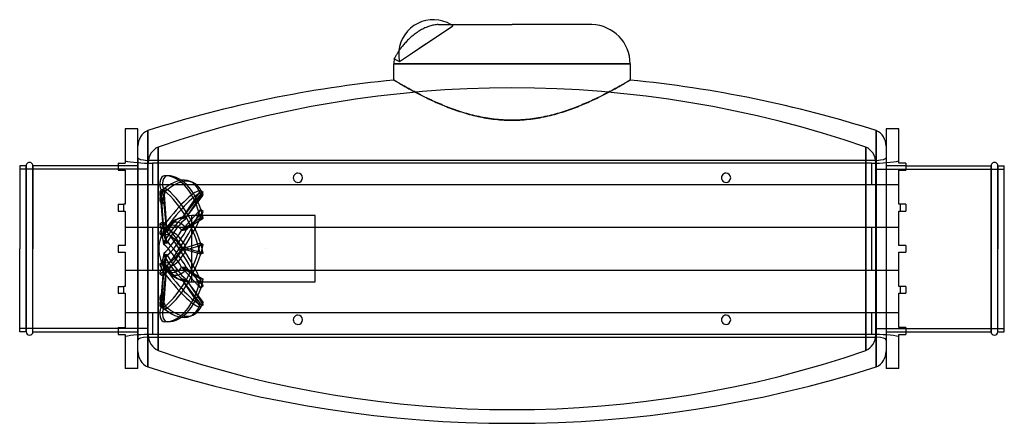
# Model space of a CAD drawing. Header units: millimetres. Extents: x -288 to 288, y -102 to 134.
import ezdxf

# ---------------------------------------------------------------- set-up
doc = ezdxf.new("R2010")
doc.units = ezdxf.units.MM
doc.layers.add('HIDDEN', color=7, linetype='Continuous')
doc.layers.add('THICK', color=7, linetype='Continuous')

msp = doc.modelspace()

# ---------------------------------------------------------------- linework, layer by layer
at = {"layer": 'HIDDEN'}
for p, q in [((-59.3, 113.75), (-34.51, 130.27)), ((-59.3, 113.75), (-50.09, 119.89)), ((-68.81, 110.98), (-68.8, 110.99)), ((-68.81, 110.97), (-68.81, 110.98)), ((-68.8, 110.99), (-68.79, 111.01)), ((-68.79, 111.01), (-68.77, 111.05)), ((-68.77, 111.05), (-68.75, 111.09)), ((-68.75, 111.09), (-68.72, 111.14)), ((-65.67, 109.5), (-59.3, 113.75)), ((0, 108.01), (-69, 108.01)), ((69, 108.01), (0, 108.01)), ((-69, 98.61), (-68.99, 98.6)), ((-68.99, 98.6), (-68.95, 98.58)), ((-68.95, 98.58), (-68.89, 98.54)), ((-68.89, 98.54), (-68.8, 98.49)), ((-68.8, 98.49), (-68.69, 98.42)), ((-68.69, 98.42), (-68.55, 98.34)), ((-68.55, 98.34), (-68.38, 98.24)), ((-68.38, 98.24), (-68.2, 98.13)), ((-68.2, 98.13), (-67.98, 98)), ((-67.98, 98), (-67.75, 97.86)), ((-67.75, 97.86), (-67.49, 97.7)), ((67.49, 97.7), (67.75, 97.86)), ((67.75, 97.86), (67.98, 98)), ((67.98, 98), (68.2, 98.13)), ((68.2, 98.13), (68.38, 98.24)), ((68.38, 98.24), (68.55, 98.34)), ((68.55, 98.34), (68.68, 98.42)), ((68.68, 98.42), (68.8, 98.49)), ((68.8, 98.49), (68.89, 98.54)), ((68.89, 98.54), (68.95, 98.58)), ((68.95, 98.58), (68.99, 98.6)), ((68.99, 98.6), (69, 98.61)), ((-67.49, 97.7), (-67.2, 97.54)), ((-67.2, 97.54), (-66.89, 97.35)), ((-66.89, 97.35), (-66.56, 97.16)), ((-66.56, 97.16), (-66.21, 96.95)), ((-66.21, 96.95), (-65.83, 96.73)), ((-65.83, 96.73), (-65.43, 96.5)), ((-65.43, 96.5), (-65.01, 96.25)), ((-65.01, 96.25), (-64.57, 95.99)), ((-64.57, 95.99), (-64.1, 95.73)), ((-64.1, 95.73), (-63.62, 95.45)), ((-63.62, 95.45), (-63.11, 95.16)), ((-63.11, 95.16), (-62.58, 94.86)), ((-62.58, 94.86), (-62.03, 94.55)), ((-62.03, 94.55), (-61.46, 94.23)), ((-61.46, 94.23), (-60.87, 93.9)), ((-60.87, 93.9), (-60.26, 93.56)), ((-60.26, 93.56), (-59.63, 93.21)), ((-59.63, 93.21), (-58.98, 92.85)), ((-58.98, 92.85), (-58.31, 92.49)), ((-58.31, 92.49), (-57.62, 92.12)), ((-57.62, 92.12), (-56.91, 91.74)), ((56.89, 91.73), (57.6, 92.11)), ((57.6, 92.11), (58.29, 92.48)), ((58.29, 92.48), (58.96, 92.84)), ((58.96, 92.84), (59.61, 93.2)), ((59.61, 93.2), (60.24, 93.55)), ((60.24, 93.55), (60.85, 93.88)), ((60.85, 93.88), (61.44, 94.21)), ((61.44, 94.21), (62.01, 94.54)), ((62.01, 94.54), (62.56, 94.85)), ((62.56, 94.85), (63.09, 95.15)), ((63.09, 95.15), (63.6, 95.44)), ((63.6, 95.44), (64.09, 95.72)), ((64.09, 95.72), (64.56, 95.99)), ((64.56, 95.99), (65, 96.25)), ((65, 96.25), (65.43, 96.49)), ((65.43, 96.49), (65.83, 96.73)), ((65.83, 96.73), (66.21, 96.95)), ((66.21, 96.95), (66.56, 97.16)), ((66.56, 97.16), (66.89, 97.35)), ((66.89, 97.35), (67.2, 97.53)), ((67.2, 97.53), (67.49, 97.7)), ((-56.91, 91.74), (-56.19, 91.36)), ((-56.19, 91.36), (-55.45, 90.97)), ((-55.45, 90.97), (-54.69, 90.58)), ((-54.69, 90.58), (-53.91, 90.18)), ((-53.91, 90.18), (-53.12, 89.77)), ((-53.12, 89.77), (-52.31, 89.36)), ((-52.31, 89.36), (-51.48, 88.95)), ((-51.48, 88.95), (-50.64, 88.54)), ((-50.64, 88.54), (-49.78, 88.12)), ((-49.78, 88.12), (-48.91, 87.7)), ((-48.91, 87.7), (-48.02, 87.27)), ((-48.02, 87.27), (-47.11, 86.85)), ((-47.11, 86.85), (-46.19, 86.42)), ((-46.19, 86.42), (-45.26, 86)), ((45.22, 85.98), (46.16, 86.41)), ((46.16, 86.41), (47.08, 86.84)), ((47.08, 86.84), (47.99, 87.26)), ((47.99, 87.26), (48.88, 87.68)), ((48.88, 87.68), (49.75, 88.1)), ((49.75, 88.1), (50.61, 88.52)), ((50.61, 88.52), (51.46, 88.94)), ((51.46, 88.94), (52.28, 89.35)), ((52.28, 89.35), (53.1, 89.76)), ((53.1, 89.76), (53.89, 90.16)), ((53.89, 90.16), (54.67, 90.56)), ((54.67, 90.56), (55.43, 90.96)), ((55.43, 90.96), (56.17, 91.35)), ((56.17, 91.35), (56.89, 91.73)), ((-45.26, 86), (-44.3, 85.57)), ((-44.3, 85.57), (-43.34, 85.15)), ((-43.34, 85.15), (-42.36, 84.73)), ((-42.36, 84.73), (-41.36, 84.3)), ((-41.36, 84.3), (-40.36, 83.88)), ((-40.36, 83.88), (-39.33, 83.47)), ((-39.33, 83.47), (-38.3, 83.05)), ((-38.3, 83.05), (-37.25, 82.64)), ((-37.25, 82.64), (-36.18, 82.24)), ((-36.18, 82.24), (-35.11, 81.84)), ((-35.11, 81.84), (-34.02, 81.44)), ((-34.02, 81.44), (-32.92, 81.05)), ((-32.92, 81.05), (-31.8, 80.67)), ((-31.8, 80.67), (-30.67, 80.3)), ((30.63, 80.28), (31.76, 80.66)), ((31.76, 80.66), (32.87, 81.04)), ((32.87, 81.04), (33.98, 81.43)), ((33.98, 81.43), (35.07, 81.82)), ((35.07, 81.82), (36.14, 82.22)), ((36.14, 82.22), (37.21, 82.63)), ((37.21, 82.63), (38.26, 83.04)), ((38.26, 83.04), (39.3, 83.45)), ((39.3, 83.45), (40.32, 83.87)), ((40.32, 83.87), (41.33, 84.29)), ((41.33, 84.29), (42.32, 84.71)), ((42.32, 84.71), (43.3, 85.13)), ((43.3, 85.13), (44.27, 85.56)), ((44.27, 85.56), (45.22, 85.98)), ((-30.67, 80.3), (-29.53, 79.93)), ((-29.53, 79.93), (-28.38, 79.57)), ((-28.38, 79.57), (-27.22, 79.23)), ((-27.22, 79.23), (-26.04, 78.89)), ((-26.04, 78.89), (-24.86, 78.56)), ((-24.86, 78.56), (-23.66, 78.24)), ((-23.66, 78.24), (-22.45, 77.94)), ((-22.45, 77.94), (-21.23, 77.64)), ((-21.23, 77.64), (-20, 77.36)), ((-20, 77.36), (-18.77, 77.1)), ((-18.77, 77.1), (-17.52, 76.85)), ((-17.52, 76.85), (-16.26, 76.61)), ((-16.26, 76.61), (-14.99, 76.39)), ((-14.99, 76.39), (-13.72, 76.18)), ((-13.72, 76.18), (-12.44, 76)), ((-12.44, 76), (-11.15, 75.82)), ((-11.15, 75.82), (-9.86, 75.67)), ((-9.86, 75.67), (-8.56, 75.54)), ((-8.56, 75.54), (-7.26, 75.42)), ((-7.26, 75.42), (-5.95, 75.32)), ((-5.95, 75.32), (-4.63, 75.24)), ((-4.63, 75.24), (-3.32, 75.18)), ((-3.32, 75.18), (-2, 75.14)), ((-2, 75.14), (-0.69, 75.12)), ((-0.69, 75.12), (0.63, 75.12)), ((0.63, 75.12), (1.94, 75.14)), ((1.94, 75.14), (3.26, 75.18)), ((3.26, 75.18), (4.57, 75.24)), ((4.57, 75.24), (5.88, 75.32)), ((5.88, 75.32), (7.2, 75.41)), ((7.2, 75.41), (8.5, 75.53)), ((8.5, 75.53), (9.8, 75.66)), ((9.8, 75.66), (11.09, 75.82)), ((11.09, 75.82), (12.38, 75.99)), ((12.38, 75.99), (13.66, 76.17)), ((13.66, 76.17), (14.93, 76.38)), ((14.93, 76.38), (16.2, 76.6)), ((16.2, 76.6), (17.46, 76.83)), ((17.46, 76.83), (18.71, 77.09)), ((18.71, 77.09), (19.95, 77.35)), ((19.95, 77.35), (21.18, 77.63)), ((21.18, 77.63), (22.4, 77.92)), ((22.4, 77.92), (23.61, 78.23)), ((23.61, 78.23), (24.81, 78.54)), ((24.81, 78.54), (25.99, 78.87)), ((25.99, 78.87), (27.17, 79.21)), ((27.17, 79.21), (28.33, 79.56)), ((28.33, 79.56), (29.49, 79.92)), ((29.49, 79.92), (30.63, 80.28)), ((-212.73, 69.06), (-212.73, 0)), ((212.73, 69.06), (212.73, 0)), ((-218.5, 48.5), (-218.5, 60)), ((-206.65, -59.46), (-206.65, 59.46)), ((-206.65, 59.46), (-206.65, 0)), ((206.65, -59.46), (206.65, 59.46)), ((206.65, 59.46), (206.65, 0)), ((218.5, 60), (218.5, 48.5)), ((-218.5, 53.14), (-218.5, -53.14)), ((218.5, 53.14), (218.5, -53.14)), ((-212.42, 46.5), (-287.5, 46.5)), ((-283.75, 48.5), (-283.75, 0)), ((-279.75, 0), (-279.75, 48.5)), ((-230, 50), (-230, 50)), ((-218.5, 48.5), (-230, 48.5)), ((-230, 46), (-230, 46)), ((-226, 50), (-226, 50)), ((-226, 46), (-226, 46)), ((-218.5, 0), (-218.5, 48.5)), ((-212.86, 51.65), (-212.86, -51.65)), ((-212.73, -51.65), (-212.73, 51.65)), ((-212.42, -50.4), (-212.42, 50.4)), ((212.42, -50.4), (212.42, 50.4)), ((212.42, 46.5), (287.5, 46.5)), ((212.73, -51.65), (212.73, 51.65)), ((212.86, -51.65), (212.86, 51.65)), ((218.5, 48.5), (218.5, 0)), ((230, 48.5), (218.5, 48.5)), ((226, 50), (226, 50)), ((230, 50), (230, 50)), ((279.75, 48.5), (279.75, 0)), ((283.75, 0), (283.75, 48.5)), ((-201.25, 42.68), (-202.87, 42.68)), ((226, 46), (226, 46)), ((230, 46), (230, 46)), ((-226, 37.5), (-226, 37.5)), ((-204.77, 34.37), (-203.15, 35.07)), ((-201.25, 34.53), (-202.87, 35.22)), ((-201.25, 34.53), (-202.87, 33.84)), ((-188.01, 39.41), (-186.39, 38.71)), ((226, 37.5), (226, 37.5)), ((-203.25, 10.39), (-204.88, 34.4)), ((-203.27, 34.4), (-204.88, 34.4)), ((-203.27, 29.46), (-204.88, 28.77)), ((-203.25, 8.02), (-204.88, 28.77)), ((-203.27, 34.4), (-201.77, 12.41)), ((-203.27, 29.46), (-201.77, 10.46)), ((-181.97, 33.97), (-192.98, 17.46)), ((-181.97, 31.99), (-192.98, 17.57)), ((-190.25, 18), (-180.36, 32.85)), ((-190.25, 18.33), (-180.36, 31.3)), ((-180.36, 32.85), (-181.97, 33.97)), ((-180.36, 31.3), (-181.97, 31.99)), ((-230, 26), (-230, 26)), ((-226, 26), (-226, 26)), ((-203.25, 8.79), (-204.88, 26.89)), ((-203.27, 26.2), (-204.88, 26.89)), ((-203.27, 26.2), (-201.77, 9.63)), ((226, 26), (226, 26)), ((230, 26), (230, 26)), ((-230, 22), (-230, 22)), ((-226, 22), (-226, 22)), ((-181.97, 22.97), (-192.98, 10.67)), ((-181.97, 17.79), (-192.98, 10.97)), ((-190.25, 10.79), (-180.36, 21.85)), ((-190.25, 11.66), (-180.36, 17.79)), ((-186.88, -19.4), (-186.88, 19.4)), ((-186.88, -19.4), (-186.88, 19.4)), ((-115, 19.4), (-186.88, 19.4)), ((-180.36, 21.85), (-181.97, 22.97)), ((-180.36, 17.79), (-181.97, 17.79)), ((-115, -19.4), (-115, 19.4)), ((226, 22), (226, 22)), ((230, 22), (230, 22)), ((-226, 12.5), (-226, 12.5)), ((-205.63, 14.56), (-204.01, 15.68)), ((-203.27, 13.27), (-204.88, 12.15)), ((-203.25, 2.59), (-204.88, 12.15)), ((-203.27, 13.27), (-201.77, 4.51)), ((-201.25, 13.19), (-202.87, 14.31)), ((-201.25, 13.19), (-202.87, 12.07)), ((226, 12.5), (226, 12.5)), ((-205.63, 8.82), (-204.01, 7.7)), ((-203.25, 3.83), (-204.88, 9.11)), ((-203.27, 7.99), (-204.88, 9.11)), ((-203.27, 7.99), (-201.77, 3.16)), ((-283.75, 0), (-283.75, -48.5)), ((-279.75, -48.5), (-279.75, 0)), ((-230, 2), (-230, 2)), ((-226, 2), (-226, 2)), ((-218.5, -48.5), (-218.5, 0)), ((-212.73, 0), (-212.73, -69.06)), ((-206.65, 0), (-206.65, -59.46)), ((-181.97, 3.2), (-192.98, -0.19)), ((-181.97, -3.2), (-192.98, 0.19)), ((-190.25, -0.54), (-180.36, 2.51)), ((-190.25, 0.54), (-180.36, -2.51)), ((-180.36, 2.51), (-181.97, 3.2)), ((-143.75, 0), (-143.75, 0)), ((-143.75, 0), (-143.75, 0)), ((-143.75, 0), (-143.75, 0)), ((-143.75, 0), (-143.75, 0)), ((-143.75, 0), (-143.75, 0)), ((-143.75, 0), (-143.75, 0)), ((-143.75, 0), (-143.75, 0)), ((-143.75, 0), (-143.75, 0)), ((-143.75, 0), (-143.75, 0)), ((-143.75, 0), (-143.75, 0)), ((-143.75, 0), (-143.75, 0)), ((-143.75, 0), (-143.75, 0)), ((-143.75, 0), (-143.75, 0)), ((-143.75, 0), (-143.75, 0)), ((-143.75, 0), (-143.75, 0)), ((-143.75, 0), (-143.75, 0)), ((-143.75, 0), (-143.75, 0)), ((-143.75, 0), (-143.75, 0)), ((-143.75, 0), (-143.75, 0)), ((-143.75, 0), (-143.75, 0)), ((-143.75, 0), (-143.75, 0)), ((-143.75, 0), (-143.75, 0)), ((-143.75, 0), (-143.75, 0)), ((-143.75, 0), (-143.75, 0)), ((-143.75, 0), (-143.75, 0)), ((-143.75, 0), (-143.75, 0)), ((-143.75, 0), (-143.75, 0)), ((-143.75, 0), (-143.75, 0)), ((-143.75, 0), (-143.75, 0)), ((-143.75, 0), (-143.75, 0)), ((-143.75, 0), (-143.75, 0)), ((-143.75, 0), (-143.75, 0)), ((-143.75, 0), (-143.75, 0)), ((-143.75, 0), (-143.75, 0)), ((-143.75, 0), (-143.75, 0)), ((-143.75, 0), (-143.75, 0)), ((-143.75, 0), (-143.75, 0)), ((-143.75, 0), (-143.75, 0)), ((-143.75, 0), (-143.75, 0)), ((-143.75, 0), (-143.75, 0)), ((-143.75, 0), (-143.75, 0)), ((-143.75, 0), (-143.75, 0)), ((226, 2), (226, 2)), ((230, 2), (230, 2)), ((-230, -2), (-230, -2)), ((-226, -2), (-226, -2)), ((-203.25, -2.59), (-204.88, -12.15)), ((-203.25, -3.83), (-204.88, -9.11)), ((-203.27, -7.99), (-201.77, -3.16)), ((-203.27, -13.27), (-201.77, -4.51)), ((-180.36, -2.51), (-181.97, -3.2)), ((-143.75, 0), (-143.75, 0)), ((-143.75, 0), (-143.75, 0)), ((-143.75, 0), (-143.75, 0)), ((-143.75, 0), (-143.75, 0)), ((-143.75, 0), (-143.75, 0)), ((-143.75, 0), (-143.75, 0)), ((-143.75, 0), (-143.75, 0)), ((-143.75, 0), (-143.75, 0)), ((-143.75, 0), (-143.75, 0)), ((-143.75, 0), (-143.75, 0)), ((-143.75, 0), (-143.75, 0)), ((-143.75, 0), (-143.75, 0)), ((-143.75, 0), (-143.75, 0)), ((-143.75, 0), (-143.75, 0)), ((-143.75, 0), (-143.75, 0)), ((-143.75, 0), (-143.75, 0)), ((-143.75, 0), (-143.75, 0)), ((-143.75, 0), (-143.75, 0)), ((-143.75, 0), (-143.75, 0)), ((-143.75, 0), (-143.75, 0)), ((-143.75, 0), (-143.75, 0)), ((-143.75, 0), (-143.75, 0)), ((-143.75, 0), (-143.75, 0)), ((-143.75, 0), (-143.75, 0)), ((-143.75, 0), (-143.75, 0)), ((-143.75, 0), (-143.75, 0)), ((-143.75, 0), (-143.75, 0)), ((-143.75, 0), (-143.75, 0)), ((-143.75, 0), (-143.75, 0)), ((-143.75, 0), (-143.75, 0)), ((-143.75, 0), (-143.75, 0)), ((-143.75, 0), (-143.75, 0)), ((-143.75, 0), (-143.75, 0)), ((-143.75, 0), (-143.75, 0)), ((-143.75, 0), (-143.75, 0)), ((-143.75, 0), (-143.75, 0)), ((-143.75, 0), (-143.75, 0)), ((-143.75, 0), (-143.75, 0)), ((-143.75, 0), (-143.75, 0)), ((-143.75, 0), (-143.75, 0)), ((-143.75, 0), (-143.75, 0)), ((-143.75, 0), (-143.75, 0)), ((-143.75, 0), (-143.75, 0)), ((206.65, 0), (206.65, -59.46)), ((212.73, 0), (212.73, -69.06)), ((218.5, 0), (218.5, -48.5)), ((226, -2), (226, -2)), ((230, -2), (230, -2)), ((279.75, 0), (279.75, -48.5)), ((283.75, -48.5), (283.75, 0)), ((-205.63, -8.82), (-204.01, -7.7)), ((-203.27, -7.99), (-204.88, -9.11)), ((-203.25, -8.02), (-204.88, -28.77)), ((-203.25, -8.79), (-204.88, -26.89)), ((-203.25, -10.39), (-204.88, -34.4)), ((-203.27, -26.2), (-201.77, -9.63)), ((-203.27, -29.46), (-201.77, -10.46)), ((-181.97, -22.97), (-192.98, -10.67)), ((-181.97, -17.79), (-192.98, -10.97)), ((-190.25, -10.79), (-180.36, -21.85)), ((-226, -12.5), (-226, -12.5)), ((-205.63, -14.56), (-204.01, -15.68)), ((-203.27, -13.27), (-204.88, -12.15)), ((-203.27, -34.4), (-201.77, -12.41)), ((-201.25, -13.19), (-202.87, -12.07)), ((-201.25, -13.19), (-202.87, -14.31)), ((-190.25, -11.66), (-180.36, -17.79)), ((226, -12.5), (226, -12.5)), ((-230, -22), (-230, -22)), ((-226, -22), (-226, -22)), ((-181.97, -33.97), (-192.98, -17.46)), ((-181.97, -31.99), (-192.98, -17.57)), ((-190.25, -18), (-180.36, -32.85)), ((-190.25, -18.33), (-180.36, -31.3)), ((-186.88, -19.4), (-115, -19.4)), ((-180.36, -17.79), (-181.97, -17.79)), ((-180.36, -21.85), (-181.97, -22.97)), ((226, -22), (226, -22)), ((230, -22), (230, -22)), ((-230, -26), (-230, -26)), ((-226, -26), (-226, -26)), ((-203.27, -26.2), (-204.88, -26.89)), ((226, -26), (226, -26)), ((230, -26), (230, -26)), ((-203.27, -29.46), (-204.88, -28.77)), ((-203.27, -34.4), (-204.88, -34.4)), ((-204.77, -34.37), (-203.15, -35.07)), ((-201.25, -34.53), (-202.87, -33.84)), ((-180.36, -31.3), (-181.97, -31.99)), ((-180.36, -32.85), (-181.97, -33.97)), ((-226, -37.5), (-226, -37.5)), ((-201.25, -34.53), (-202.87, -35.22)), ((-188.01, -39.41), (-186.39, -38.71)), ((226, -37.5), (226, -37.5)), ((-230, -46), (-230, -46)), ((-226, -46), (-226, -46)), ((-201.25, -42.68), (-202.87, -42.68)), ((-212.42, -46.5), (-287.5, -46.5)), ((-230, -48.5), (-218.5, -48.5)), ((-230, -50), (-230, -50)), ((-226, -50), (-226, -50)), ((-218.5, -60), (-218.5, -48.5)), ((212.42, -46.5), (287.5, -46.5)), ((218.5, -48.5), (230, -48.5)), ((218.5, -48.5), (218.5, -60)), ((226, -46), (226, -46)), ((226, -50), (226, -50)), ((230, -46), (230, -46)), ((230, -50), (230, -50))]:
    msp.add_line(p, q, dxfattribs=at)
for centre, radius, start, end in [((-46, 113.75), 20.12, 55.18987, 58.99729), ((-57.5, 131), 23, 358.19014, 0), ((-46, 113.75), 20.12, 174.52696, 180.00002), ((-57.5, 131), 23, 240.54942, 249.18996), ((-46, 113.75), 20.12, 180.00002, 192.19023), ((0, -541.49), 635.49, 71.02362, 108.9764), ((-202.42, 50.4), 10, 114.99996, 179.99996), ((202.42, 50.4), 10, 0, 65), ((-186.88, 0), 19.4, 89.99998, 109.83148), ((-186.88, 0), 19.4, 119.8748, 137.81491), ((-186.88, 0), 19.4, 143.89709, 180.00002), ((-186.88, 0), 19.4, 180.00002, 216.10291), ((-186.88, 0), 19.4, 222.18509, 240.1252), ((-186.88, 0), 19.4, 250.16852, 270.00002), ((-202.42, -50.4), 10, 180.00004, 245.00004), ((202.42, -50.4), 10, 295, 0), ((0, 541.49), 635.49, 251.0236, 288.97638)]:
    msp.add_arc(centre, radius, start, end, dxfattribs=at)
for centre, major_axis, ratio, start_param, end_param in [((-202.87, 37.83), (0, -4.85), 0.587785, -3.141593, -0.785398), ((-201.25, 37.83), (0, 4.85), 0.587785, 0, 2.356194), ((-202.87, 4.85), (0, -37.83), 0.587785, 1.919862, 3.141593), ((-202.87, 4.61), (-14.86, -34.79), 0.475528, -3.14159, -2.409853), ((-201.25, 4.85), (0, 37.83), 0.587785, -1.22173, 0), ((-201.25, 3.92), (14.86, 34.79), 0.475528, 0.000003, 0.73174), ((-202.87, 31.3), (-1.9, -4.46), 0.475528, -2.409853, -0.053658), ((-202.87, 29.91), (1.9, -4.46), 0.475528, 2.409853, 3.141626), ((-201.25, 30.61), (1.9, 4.46), 0.475528, 0.73174, 3.087934), ((-201.25, 30.61), (-1.9, 4.46), 0.475528, 0.000033, 1.624454), ((-201.25, 30.61), (-1.9, 4.46), 0.475528, -0.73174, 0.000033), ((-201.25, 3.92), (-14.86, 34.79), 0.475528, -1.95347, -0.73174), ((-202.87, 4.61), (-14.86, -34.79), 0.475528, 2.651602, 3.141596), ((-201.25, 3.92), (14.86, 34.79), 0.475528, -0.48999, 0.000003), ((-202.87, 29.91), (1.9, -4.46), 0.475528, -3.14156, -1.517138), ((-202.87, 2.62), (-21.51, -31.12), 0.181636, -3.049577, -1.827847), ((-202.87, 3.23), (14.86, -34.79), 0.475528, 1.188122, 2.409853), ((-201.25, 1.5), (21.51, 31.12), 0.181636, 0.092016, 1.313746), ((-197.9, 7.62), (7.85, 11.36), 0.181636, 0.661797, 2.03269), ((-202.87, -0.38), (-21.51, -31.12), 0.181636, 1.313746, 2.535477), ((-196.28, 4.02), (-6.1, -14.28), 0.475528, -2.724774, -1.765497), ((-196.28, 6.5), (-8.83, -12.77), 0.181636, -2.54936, -1.183491), ((-201.25, -1.5), (21.51, 31.12), 0.181636, -1.827847, -0.606116), ((-197.9, 4.71), (5.42, 12.7), 0.475528, 0.079791, 0.562932), ((-196.28, 4.02), (-6.1, -14.28), 0.475528, -3.131366, -2.724774), ((-188.37, 4.45), (-16.98, -5.71), 0.776193, -1.71871, -1.560623), ((-188.37, 0.2), (-2.4, -17.75), 0.979206, -2.896669, -2.738582), ((-202.87, 10.57), (2.76, -3.99), 0.181636, -3.141509, -2.099144), ((-202.87, 12.81), (-2.76, -3.99), 0.181636, -1.827847, 0), ((-202.87, 10.57), (2.76, -3.99), 0.181636, 1.827847, 3.141676), ((-201.25, 11.69), (-2.76, 3.99), 0.181636, 0.000084, 1.042448), ((-201.25, 11.69), (2.76, 3.99), 0.181636, 1.313746, 3.141592), ((-201.25, 11.69), (-2.76, 3.99), 0.181636, -1.313746, 0.000084), ((-197.9, 4.71), (5.42, 12.7), 0.475528, 0.562932, 1.450684), ((-197.9, 0), (0, 13.81), 0.587785, -0.651949, 0.718944), ((-202.87, 0.38), (21.51, -31.12), 0.181636, 0.606116, 1.827847), ((-191.45, -0.9), (-3.44, 17.41), 0.803623, 0.557177, 0.638549), ((-196.28, 0), (0, -15.53), 0.587785, -2.566219, -2.497237), ((-196.28, 0), (0, -15.53), 0.587785, 2.42008, 3.716966), ((-201.25, 1.5), (-21.51, 31.12), 0.181636, -2.535477, -1.313746), ((-188.37, 7), (-17.52, -3.75), 0.2767, -1.522421, -1.364335), ((-202.87, 12.81), (-2.76, -3.99), 0.181636, 0, 0.528348), ((-201.25, 11.69), (2.76, 3.99), 0.181636, 3.141592, 3.669941), ((-191.45, -0.9), (-3.44, 17.41), 0.803623, 0.638549, 0.718285), ((-197.9, 7.62), (7.85, 11.36), 0.181636, -2.54679, -1.175897), ((-191.45, 2.97), (9.66, 14.89), 0.717905, 1.533344, 1.694452), ((-191.45, -4.43), (-12.35, 12.75), 0.582385, -0.231421, -0.070313), ((-197.9, -4.71), (-5.42, 12.7), 0.475528, -1.383689, -0.012796), ((-196.28, -4.02), (6.1, -14.28), 0.475528, 1.68834, 3.054208), ((-196.28, 6.5), (-8.83, -12.77), 0.181636, 0.669391, 2.035259), ((-188.37, -4.12), (16.84, -6.12), 0.808196, 1.963801, 2.121888), ((-191.45, 5.71), (13.85, 11.1), 0.357972, 2.089557, 2.250665), ((-191.45, -6.27), (-14.34, 10.46), 0.138695, -0.671809, -0.510701), ((-197.9, -7.62), (-7.85, 11.36), 0.181636, -1.965695, -0.594802), ((-202.87, -3.23), (-14.86, -34.79), 0.475528, 0.73174, 1.95347), ((-196.28, -6.5), (8.83, -12.77), 0.181636, 1.106334, 2.472202), ((-201.25, -3.92), (14.86, 34.79), 0.475528, -2.409853, -1.188122), ((-188.37, 6.87), (-17.5, -3.81), 0.328482, 1.233774, 1.39186), ((-197.9, 4.71), (5.42, 12.7), 0.475528, -3.128796, -1.757903), ((-191.45, -5.71), (-13.85, 11.1), 0.357972, 0.890928, 1.052036), ((-191.45, 6.27), (14.34, 10.46), 0.138695, -2.630892, -2.469784), ((-197.9, -7.62), (-7.85, 11.36), 0.181636, 1.108903, 2.479796), ((-196.28, 4.02), (-6.1, -14.28), 0.475528, 0.087384, 1.453253), ((-196.28, -6.5), (8.83, -12.77), 0.181636, -1.958102, -0.592233), ((-188.37, -6.87), (17.5, -3.81), 0.328482, 1.749732, 1.907819), ((-202.87, -12.81), (2.76, -3.99), 0.181636, -3.141592, -1.313746), ((-202.87, -12.81), (2.76, -3.99), 0.181636, 2.613245, 3.141593), ((-201.25, -11.69), (-2.76, 3.99), 0.181636, 0, 1.827847), ((-201.25, -11.69), (-2.76, 3.99), 0.181636, -0.528348, 0), ((-191.45, -2.97), (-9.66, 14.89), 0.717905, 1.447141, 1.608249), ((-197.9, -4.71), (-5.42, 12.7), 0.475528, 1.690909, 2.578661), ((-191.45, 4.43), (12.35, 12.75), 0.582385, -3.07128, -2.910172), ((-197.9, 0), (0, 13.81), 0.587785, 2.422649, 3.793542), ((-191.45, 0.9), (3.44, 17.41), 0.803623, 2.423308, 2.503044), ((-191.45, 0.9), (3.44, 17.41), 0.803623, 2.503044, 2.584416), ((-196.28, -4.02), (6.1, -14.28), 0.475528, -1.376096, -0.416818), ((-188.37, 4.12), (-16.84, -6.12), 0.808196, 1.019705, 1.177792), ((-188.37, -7), (17.52, -3.75), 0.2767, -1.777258, -1.619171), ((-202.87, -10.57), (-2.76, -3.99), 0.181636, -1.042448, -0.000084), ((-202.87, -10.57), (-2.76, -3.99), 0.181636, -0.000084, 1.313746), ((-201.25, -11.69), (2.76, 3.99), 0.181636, 2.099144, 3.141509), ((-201.25, -11.69), (2.76, 3.99), 0.181636, 3.141509, 4.455339), ((-202.87, -2.62), (21.51, -31.12), 0.181636, -1.313746, -0.092016), ((-196.28, 0), (0, -15.53), 0.587785, -0.644356, -0.575373), ((-196.28, 0), (0, -15.53), 0.587785, -0.575373, 0.721513), ((-201.25, -1.5), (-21.51, 31.12), 0.181636, 1.827847, 3.049577), ((-197.9, -4.71), (-5.42, 12.7), 0.475528, 2.578661, 3.061802), ((-202.87, -4.85), (0, -37.83), 0.587785, 0, 1.22173), ((-201.25, -4.85), (0, 37.83), 0.587785, -3.141593, -1.919862), ((-196.28, -4.02), (6.1, -14.28), 0.475528, -0.416818, -0.010227), ((-188.37, -0.2), (2.4, -17.75), 0.979206, -0.40301, -0.244924), ((-188.37, -4.45), (16.98, -5.71), 0.776193, -1.580969, -1.422882), ((-202.87, -31.3), (1.9, -4.46), 0.475528, -3.087934, -0.73174), ((-201.25, -30.61), (-1.9, 4.46), 0.475528, 0.053658, 2.409853), ((-202.87, -37.83), (0, -4.85), 0.587785, -2.356194, 0), ((-202.87, -29.91), (-1.9, -4.46), 0.475528, -1.624454, -0.000033), ((-202.87, -29.91), (-1.9, -4.46), 0.475528, -0.000033, 0.73174), ((-201.25, -37.83), (0, 4.85), 0.587785, 0.785398, 3.141593), ((-201.25, -30.61), (1.9, 4.46), 0.475528, 1.517138, 3.14156), ((-202.87, -4.61), (14.86, -34.79), 0.475528, -0.000003, 0.48999), ((-201.25, -3.92), (-14.86, 34.79), 0.475528, 3.14159, 3.631583), ((-201.25, -30.61), (1.9, 4.46), 0.475528, 3.14156, 3.873333), ((-202.87, -4.61), (14.86, -34.79), 0.475528, -0.73174, -0.000003), ((-201.25, -3.92), (-14.86, 34.79), 0.475528, 2.409853, 3.14159)]:
    msp.add_ellipse(centre, major_axis=major_axis, ratio=ratio, start_param=start_param, end_param=end_param, dxfattribs=at)
at = {"layer": 'THICK'}
for p, q in [((-54.73, 126.88), (-55.36, 126.45)), ((-54.08, 127.29), (-54.73, 126.88)), ((-53.42, 127.68), (-54.08, 127.29)), ((-52.76, 128.05), (-53.42, 127.68)), ((-52.12, 128.39), (-52.76, 128.05)), ((-51.49, 128.71), (-52.12, 128.39)), ((-50.84, 129.02), (-51.49, 128.71)), ((-50.17, 129.31), (-50.84, 129.02)), ((-49.49, 129.59), (-50.17, 129.31)), ((-48.8, 129.84), (-49.49, 129.59)), ((-48.13, 130.07), (-48.8, 129.84)), ((-47.48, 130.27), (-48.13, 130.07)), ((-46.86, 130.44), (-47.48, 130.27)), ((-46.23, 130.59), (-46.86, 130.44)), ((-45.58, 130.72), (-46.23, 130.59)), ((-44.94, 130.83), (-45.58, 130.72)), ((-44.3, 130.91), (-44.94, 130.83)), ((-43.69, 130.97), (-44.3, 130.91)), ((-43.1, 131), (-43.69, 130.97)), ((-43.1, 131), (0, 131)), ((46.68, 131), (0, 131)), ((-61.84, 120.89), (-62.29, 120.4)), ((-61.39, 121.36), (-61.84, 120.89)), ((-60.94, 121.82), (-61.39, 121.36)), ((-60.45, 122.3), (-60.94, 121.82)), ((-59.94, 122.78), (-60.45, 122.3)), ((-59.41, 123.28), (-59.94, 122.78)), ((-58.85, 123.77), (-59.41, 123.28)), ((-58.28, 124.25), (-58.85, 123.77)), ((-57.71, 124.72), (-58.28, 124.25)), ((-57.13, 125.18), (-57.71, 124.72)), ((-56.56, 125.61), (-57.13, 125.18)), ((-55.98, 126.03), (-56.56, 125.61)), ((-55.36, 126.45), (-55.98, 126.03)), ((-66.44, 115.06), (-66.69, 114.67)), ((-66.18, 115.45), (-66.44, 115.06)), ((-65.9, 115.86), (-66.18, 115.45)), ((-65.61, 116.28), (-65.9, 115.86)), ((-65.32, 116.68), (-65.61, 116.28)), ((-65.01, 117.1), (-65.32, 116.68)), ((-64.68, 117.54), (-65.01, 117.1)), ((-64.33, 117.99), (-64.68, 117.54)), ((-63.96, 118.46), (-64.33, 117.99)), ((-63.56, 118.94), (-63.96, 118.46)), ((-63.15, 119.43), (-63.56, 118.94)), ((-62.73, 119.92), (-63.15, 119.43)), ((-62.29, 120.4), (-62.73, 119.92)), ((-68.8, 110.98), (-68.81, 110.97)), ((-68.79, 111.01), (-68.8, 110.98)), ((-68.76, 111.07), (-68.79, 111.01)), ((-68.72, 111.14), (-68.76, 111.07)), ((-68.67, 111.24), (-68.72, 111.14)), ((-68.61, 111.36), (-68.67, 111.24)), ((-68.53, 111.51), (-68.61, 111.36)), ((-68.45, 111.67), (-68.53, 111.51)), ((-68.35, 111.85), (-68.45, 111.67)), ((-68.24, 112.06), (-68.35, 111.85)), ((-68.12, 112.27), (-68.24, 112.06)), ((-68, 112.5), (-68.12, 112.27)), ((-67.85, 112.76), (-68, 112.5)), ((-67.69, 113.04), (-67.85, 112.76)), ((-67.51, 113.34), (-67.69, 113.04)), ((-67.32, 113.66), (-67.51, 113.34)), ((-67.13, 113.97), (-67.32, 113.66)), ((-66.92, 114.31), (-67.13, 113.97)), ((-66.69, 114.67), (-66.92, 114.31)), ((-69, 108.01), (0, 108.01)), ((-69, 98.61), (-69, 108.01)), ((0, 108.01), (69, 108.01)), ((69, 108.01), (69, 98.61)), ((-68.99, 98.6), (-69, 98.61)), ((-68.95, 98.58), (-68.99, 98.6)), ((-68.89, 98.54), (-68.95, 98.58)), ((-68.8, 98.49), (-68.89, 98.54)), ((-68.69, 98.42), (-68.8, 98.49)), ((-68.55, 98.34), (-68.69, 98.42)), ((-68.39, 98.24), (-68.55, 98.34)), ((-68.21, 98.13), (-68.39, 98.24)), ((-68, 98.01), (-68.21, 98.13)), ((-67.76, 97.87), (-68, 98.01)), ((-67.51, 97.71), (-67.76, 97.87)), ((67.76, 97.87), (67.5, 97.71)), ((68, 98.01), (67.76, 97.87)), ((68.21, 98.13), (68, 98.01)), ((68.39, 98.24), (68.21, 98.13)), ((68.55, 98.34), (68.39, 98.24)), ((68.69, 98.42), (68.55, 98.34)), ((68.8, 98.49), (68.69, 98.42)), ((68.89, 98.54), (68.8, 98.49)), ((68.95, 98.58), (68.89, 98.54)), ((68.99, 98.6), (68.95, 98.58)), ((69, 98.61), (68.99, 98.6)), ((-67.22, 97.55), (-67.51, 97.71)), ((-66.92, 97.37), (-67.22, 97.55)), ((-66.59, 97.17), (-66.92, 97.37)), ((-66.24, 96.97), (-66.59, 97.17)), ((-65.87, 96.75), (-66.24, 96.97)), ((-65.47, 96.52), (-65.87, 96.75)), ((-65.05, 96.28), (-65.47, 96.52)), ((-64.61, 96.02), (-65.05, 96.28)), ((-64.15, 95.75), (-64.61, 96.02)), ((-63.67, 95.48), (-64.15, 95.75)), ((-63.16, 95.19), (-63.67, 95.48)), ((-62.64, 94.89), (-63.16, 95.19)), ((-62.09, 94.58), (-62.64, 94.89)), ((-61.53, 94.26), (-62.09, 94.58)), ((-60.94, 93.94), (-61.53, 94.26)), ((-60.34, 93.6), (-60.94, 93.94)), ((-59.71, 93.26), (-60.34, 93.6)), ((-59.07, 92.91), (-59.71, 93.26)), ((-58.41, 92.55), (-59.07, 92.91)), ((-57.73, 92.18), (-58.41, 92.55)), ((-57.03, 91.81), (-57.73, 92.18)), ((57.73, 92.18), (57.03, 91.81)), ((58.41, 92.55), (57.73, 92.18)), ((59.07, 92.91), (58.41, 92.55)), ((59.71, 93.26), (59.07, 92.91)), ((60.34, 93.6), (59.71, 93.26)), ((60.94, 93.94), (60.34, 93.6)), ((61.53, 94.27), (60.94, 93.94)), ((62.09, 94.58), (61.53, 94.27)), ((62.64, 94.89), (62.09, 94.58)), ((63.16, 95.19), (62.64, 94.89)), ((63.67, 95.48), (63.16, 95.19)), ((64.15, 95.75), (63.67, 95.48)), ((64.61, 96.02), (64.15, 95.75)), ((65.05, 96.28), (64.61, 96.02)), ((65.47, 96.52), (65.05, 96.28)), ((65.87, 96.75), (65.47, 96.52)), ((66.24, 96.97), (65.87, 96.75)), ((66.59, 97.17), (66.24, 96.97)), ((66.92, 97.37), (66.59, 97.17)), ((67.22, 97.55), (66.92, 97.37)), ((67.5, 97.71), (67.22, 97.55)), ((-56.32, 91.43), (-57.03, 91.81)), ((-55.58, 91.04), (-56.32, 91.43)), ((-54.83, 90.65), (-55.58, 91.04)), ((-54.06, 90.25), (-54.83, 90.65)), ((-53.28, 89.85), (-54.06, 90.25)), ((-52.48, 89.45), (-53.28, 89.85)), ((-51.66, 89.04), (-52.48, 89.45)), ((-50.82, 88.62), (-51.66, 89.04)), ((-49.97, 88.21), (-50.82, 88.62)), ((-49.11, 87.79), (-49.97, 88.21)), ((-48.23, 87.37), (-49.11, 87.79)), ((-47.33, 86.95), (-48.23, 87.37)), ((-46.42, 86.53), (-47.33, 86.95)), ((-45.49, 86.11), (-46.42, 86.53)), ((46.41, 86.52), (45.48, 86.1)), ((47.32, 86.95), (46.41, 86.52)), ((48.22, 87.37), (47.32, 86.95)), ((49.1, 87.79), (48.22, 87.37)), ((49.97, 88.21), (49.1, 87.79)), ((50.82, 88.62), (49.97, 88.21)), ((51.65, 89.03), (50.82, 88.62)), ((52.47, 89.44), (51.65, 89.03)), ((53.27, 89.85), (52.47, 89.44)), ((54.06, 90.25), (53.27, 89.85)), ((54.83, 90.65), (54.06, 90.25)), ((55.58, 91.04), (54.83, 90.65)), ((56.31, 91.43), (55.58, 91.04)), ((57.03, 91.81), (56.31, 91.43)), ((-44.55, 85.68), (-45.49, 86.11)), ((-43.59, 85.26), (-44.55, 85.68)), ((-42.62, 84.84), (-43.59, 85.26)), ((-41.64, 84.42), (-42.62, 84.84)), ((-40.64, 84), (-41.64, 84.42)), ((-39.63, 83.59), (-40.64, 84)), ((-38.6, 83.17), (-39.63, 83.59)), ((-37.56, 82.76), (-38.6, 83.17)), ((-36.51, 82.36), (-37.56, 82.76)), ((-35.44, 81.96), (-36.51, 82.36)), ((-34.36, 81.57), (-35.44, 81.96)), ((-33.27, 81.18), (-34.36, 81.57)), ((-32.16, 80.8), (-33.27, 81.18)), ((-31.05, 80.42), (-32.16, 80.8)), ((32.15, 80.79), (31.04, 80.42)), ((33.26, 81.17), (32.15, 80.79)), ((34.35, 81.56), (33.26, 81.17)), ((35.43, 81.96), (34.35, 81.56)), ((36.5, 82.36), (35.43, 81.96)), ((37.55, 82.76), (36.5, 82.36)), ((38.59, 83.17), (37.55, 82.76)), ((39.62, 83.58), (38.59, 83.17)), ((40.63, 84), (39.62, 83.58)), ((41.63, 84.42), (40.63, 84)), ((42.61, 84.84), (41.63, 84.42)), ((43.58, 85.26), (42.61, 84.84)), ((44.54, 85.68), (43.58, 85.26)), ((45.48, 86.1), (44.54, 85.68)), ((-29.92, 80.05), (-31.05, 80.42)), ((-28.78, 79.69), (-29.92, 80.05)), ((-27.62, 79.34), (-28.78, 79.69)), ((-26.46, 79), (-27.62, 79.34)), ((-25.28, 78.67), (-26.46, 79)), ((-24.09, 78.35), (-25.28, 78.67)), ((-22.9, 78.05), (-24.09, 78.35)), ((-21.69, 77.75), (-22.9, 78.05)), ((-20.47, 77.47), (-21.69, 77.75)), ((-19.24, 77.2), (-20.47, 77.47)), ((-18, 76.94), (-19.24, 77.2)), ((-16.76, 76.7), (-18, 76.94)), ((-15.51, 76.48), (-16.76, 76.7)), ((-14.24, 76.27), (-15.51, 76.48)), ((-12.97, 76.07), (-14.24, 76.27)), ((-11.7, 75.89), (-12.97, 76.07)), ((-10.41, 75.73), (-11.7, 75.89)), ((-9.12, 75.59), (-10.41, 75.73)), ((-7.83, 75.47), (-9.12, 75.59)), ((-6.53, 75.36), (-7.83, 75.47)), ((-5.24, 75.28), (-6.53, 75.36)), ((-3.93, 75.21), (-5.24, 75.28)), ((-2.63, 75.16), (-3.93, 75.21)), ((-1.32, 75.13), (-2.63, 75.16)), ((-0.01, 75.12), (-1.32, 75.13)), ((1.3, 75.13), (-0.01, 75.12)), ((2.61, 75.16), (1.3, 75.13)), ((3.92, 75.21), (2.61, 75.16)), ((5.22, 75.27), (3.92, 75.21)), ((6.52, 75.36), (5.22, 75.27)), ((7.81, 75.47), (6.52, 75.36)), ((9.11, 75.59), (7.81, 75.47)), ((10.4, 75.73), (9.11, 75.59)), ((11.68, 75.89), (10.4, 75.73)), ((12.96, 76.07), (11.68, 75.89)), ((14.23, 76.26), (12.96, 76.07)), ((15.49, 76.47), (14.23, 76.26)), ((16.75, 76.7), (15.49, 76.47)), ((17.99, 76.94), (16.75, 76.7)), ((19.23, 77.2), (17.99, 76.94)), ((20.46, 77.47), (19.23, 77.2)), ((21.67, 77.75), (20.46, 77.47)), ((22.88, 78.04), (21.67, 77.75)), ((24.08, 78.35), (22.88, 78.04)), ((25.27, 78.67), (24.08, 78.35)), ((26.45, 79), (25.27, 78.67)), ((27.61, 79.34), (26.45, 79)), ((28.77, 79.69), (27.61, 79.34)), ((29.91, 80.05), (28.77, 79.69)), ((31.04, 80.42), (29.91, 80.05)), ((-226, 70), (-226, 51.32)), ((-218.5, 70), (-226, 70)), ((-218.5, 53.14), (-218.5, 70)), ((-212.73, 51.65), (-212.73, 69.06)), ((212.73, 51.65), (212.73, 69.06)), ((226, 70), (218.5, 70)), ((218.5, 70), (218.5, 53.14)), ((226, 51.32), (226, 70)), ((-287.5, 48.5), (-287.5, 0)), ((-283.75, 48.5), (-287.5, 48.5)), ((-283.75, 0), (-283.75, 48.5)), ((-279.75, 48.5), (-279.75, 0)), ((-230, 48.5), (-279.75, 48.5)), ((-230, 50), (-226, 50)), ((-230, 50), (-230, 46)), ((-230, 46), (-226, 46)), ((-226, 51.32), (-226, 50)), ((-226, 46), (-226, 37.5)), ((212.86, 51.65), (-212.86, 51.65)), ((210, 50), (-210, 50)), ((-210, 50), (-210, 37.5)), ((210, 50), (210, 37.5)), ((226, 50), (226, 51.32)), ((230, 50), (226, 50)), ((230, 50), (230, 46)), ((230, 48.5), (279.75, 48.5)), ((279.75, 0), (279.75, 48.5)), ((283.75, 48.5), (283.75, 0)), ((283.75, 48.5), (287.5, 48.5)), ((287.5, 0), (287.5, 48.5)), ((226, 37.5), (226, 46)), ((226, 46), (230, 46)), ((-226, 37.5), (-210, 37.5)), ((-226, 37.5), (-226, 26)), ((-210, 37.5), (210, 37.5)), ((210, 37.5), (226, 37.5)), ((226, 26), (226, 37.5)), ((-230, 26), (-226.7, 26)), ((-230, 26), (-230, 22)), ((-226, 26), (-226.7, 26)), ((-226.7, 22), (-226.7, 26)), ((226.7, 26), (226, 26)), ((230, 26), (226.7, 26)), ((226.7, 26), (226.7, 22)), ((230, 26), (230, 22)), ((-230, 22), (-226.7, 22)), ((-226.7, 22), (-226, 22)), ((-226, 22), (-226, 12.5)), ((226, 12.5), (226, 22)), ((226, 22), (226.7, 22)), ((226.7, 22), (230, 22)), ((-226, 12.5), (-226, 2)), ((-210, 12.5), (-226, 12.5)), ((-210, 12.5), (-210, -12.5)), ((210, 12.5), (-210, 12.5)), ((226, 12.5), (210, 12.5)), ((210, 12.5), (210, -12.5)), ((226, 2), (226, 12.5)), ((-287.5, -48.5), (-287.5, 0)), ((-283.75, -48.5), (-283.75, 0)), ((-279.75, -48.5), (-279.75, 0)), ((-226, 2), (-230, 2)), ((-230, 2), (-230, -2)), ((230, 2), (226, 2)), ((230, 2), (230, -2)), ((-230, -2), (-226, -2)), ((-226, -2), (-226, -12.5)), ((226, -12.5), (226, -2)), ((226, -2), (230, -2)), ((279.75, -48.5), (279.75, 0)), ((283.75, -48.5), (283.75, 0)), ((287.5, -48.5), (287.5, 0)), ((-226, -12.5), (-226, -22)), ((-226, -12.5), (-210, -12.5)), ((-210, -12.5), (210, -12.5)), ((210, -12.5), (226, -12.5)), ((226, -22), (226, -12.5)), ((-230, -22), (-226.7, -22)), ((-230, -22), (-230, -26)), ((-226, -22), (-226.7, -22)), ((-226.7, -26), (-226.7, -22)), ((226.7, -22), (226, -22)), ((226.7, -22), (226.7, -26)), ((230, -22), (226.7, -22)), ((230, -22), (230, -26)), ((-230, -26), (-226.7, -26)), ((-226.7, -26), (-226, -26)), ((-226, -26), (-226, -37.5)), ((226, -37.5), (226, -26)), ((226, -26), (226.7, -26)), ((226.7, -26), (230, -26)), ((-226, -37.5), (-226, -46)), ((-210, -37.5), (-226, -37.5)), ((-210, -37.5), (-210, -50)), ((210, -37.5), (-210, -37.5)), ((226, -37.5), (210, -37.5)), ((210, -37.5), (210, -50)), ((226, -46), (226, -37.5)), ((-230, -46), (-226, -46)), ((-230, -46), (-230, -50)), ((-283.75, -48.5), (-287.5, -48.5)), ((-279.75, -48.5), (-230, -48.5)), ((-230, -50), (-226, -50)), ((-226, -50), (-226, -51.32)), ((-226, -51.32), (-226, -70)), ((-212.86, -51.65), (212.86, -51.65)), ((-212.73, -69.06), (-212.73, -51.65)), ((210, -50), (-210, -50)), ((212.73, -69.06), (212.73, -51.65)), ((230, -46), (226, -46)), ((226, -51.32), (226, -50)), ((226, -50), (230, -50)), ((226, -70), (226, -51.32)), ((230, -46), (230, -50)), ((230, -48.5), (279.75, -48.5)), ((283.75, -48.5), (287.5, -48.5)), ((-218.5, -70), (-218.5, -53.14)), ((218.5, -53.14), (218.5, -70)), ((-218.5, -70), (-226, -70)), ((226, -70), (218.5, -70))]:
    msp.add_line(p, q, dxfattribs=at)
for centre, radius, start, end in [((-46, 113.75), 20.12, 58.99729, 174.52696), ((46, 108.01), 23, 0, 88.31039), ((-46, 108.01), 23, 172.60061, 180.00002), ((0, -601.42), 703.42, 95.62929, 107.60273), ((0, -601.42), 703.42, 72.39729, 84.37073), ((-208.5, 60), 10, 114.99996, 180.00002), ((208.5, 60), 10, 0, 65), ((-281.75, 48.5), 2, 0, 180.00002), ((281.75, 48.5), 2, 0, 180.00002), ((-125, 41.5), 2.7, 89.99998, 270.00002), ((-125, 41.5), 2.7, 270.00002, 89.99998), ((125, 41.5), 2.7, 89.99998, 270.00002), ((125, 41.5), 2.7, 270.00002, 89.99998), ((-125, -41.5), 2.7, 89.99998, 270.00002), ((-125, -41.5), 2.7, 270.00002, 89.99998), ((125, -41.5), 2.7, 89.99998, 270.00002), ((125, -41.5), 2.7, 270.00002, 89.99998), ((-281.75, -48.5), 2, 180.00002, 0), ((281.75, -48.5), 2, 180.00002, 0), ((-208.5, -60), 10, 180.00002, 245.00004), ((208.5, -60), 10, 295, 0), ((0, 601.42), 703.42, 252.39727, 287.60271)]:
    msp.add_arc(centre, radius, start, end, dxfattribs=at)
for centre, major_axis, start_param, end_param in [((-208.5, 53.14), (-10, 0), 0, 1.11977), ((208.5, 53.14), (-10, 0), 2.021823, 3.141593), ((-210, 53.31), (20, 0), -2.498092, -1.570796), ((210, 53.31), (20, 0), -1.570796, -0.643501), ((-210, -53.31), (-20, 0), -1.570796, -0.643501), ((-208.5, -53.14), (10, 0), 2.021823, 3.141593), ((210, -53.31), (-20, 0), -2.498092, -1.570796), ((208.5, -53.14), (10, 0), 0, 1.11977)]:
    msp.add_ellipse(centre, major_axis=major_axis, ratio=0.165289, start_param=start_param, end_param=end_param, dxfattribs=at)

doc.saveas('drawing.dxf')
